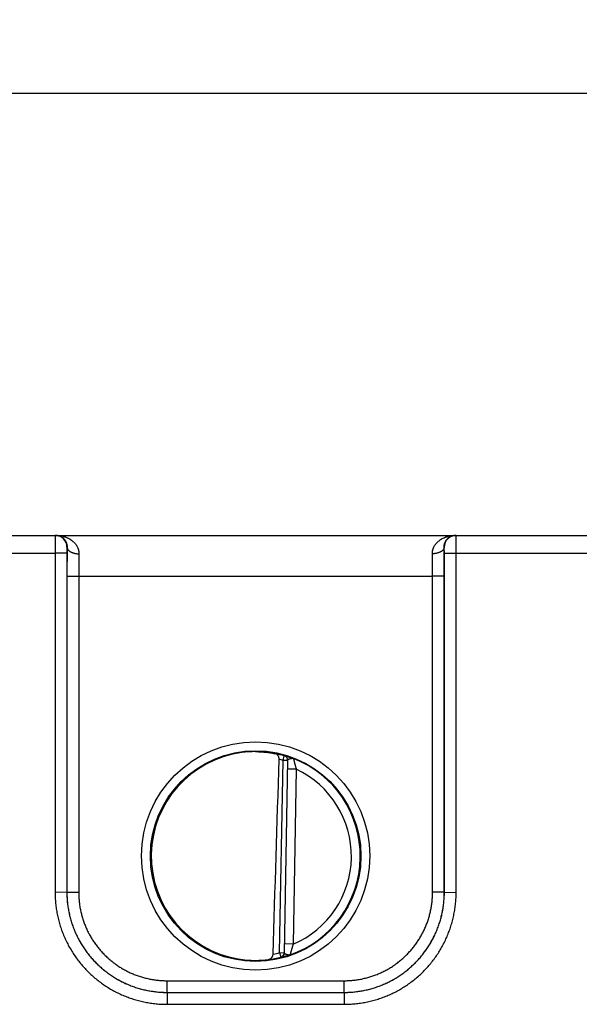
# Model space of a CAD drawing. Header units: inches. Extents: x 0 to 34, y 0 to 22.
# Tile 17 of 46: x 18.7 to 19.7, y 11.3 to 13. Entities that reach past the tile are written whole.
import ezdxf

# ---------------------------------------------------------------- set-up
doc = ezdxf.new("R2010")
doc.units = ezdxf.units.IN
doc.header["$LTSCALE"] = 1.87
doc.header["$MEASUREMENT"] = 0
doc.layers.get('0').update_dxf_attribs({"linetype": 'CONTINUOUS'})
doc.layers.add('DIMENSIONS', color=7, linetype='CONTINUOUS')
doc.styles.get("Standard").update_dxf_attribs({"font": 'txt', "width": 0.8})
doc.dimstyles.new('DIMSTYLE_1', dxfattribs={"dimtxt": 0.125, "dimasz": 0.18, "dimexe": 0.18, "dimexo": 0.0625, "dimgap": 0.09, "dimtad": 0, "dimtih": 1, "dimtoh": 1, "dimdec": 3, "dimzin": 4, "dimdsep": 46, "dimtxsty": 'STANDARD', "dimblk": '_FILLED', "dimblk1": '_FILLED', "dimblk2": '_FILLED', "dimcen": 0.09, "dimadec": 0, "dimazin": 0, "dimtp": 0.01, "dimtm": 0.01, "dimtfac": 1, "dimtdec": 3, "dimtofl": 0, "dimtmove": 0, "dimatfit": 3, "dimldrblk": '_FILLED', "dimfxl": 1, "dimtolj": 1, "dimtzin": 4, "dimarcsym": 0})

# ---------------------------------------------------------------- blocks, each defined once
blk = doc.blocks.new('_FILLED')
at = {"color": 0, "linetype": 'BYBLOCK'}
blk.add_solid([(0, 0), (-1, 0.1736), (-1, -0.1736)], dxfattribs=at)
blk = doc.blocks.new('*D6')
at = {"layer": 'DIMENSIONS', "color": 2, "linetype": 'CONTINUOUS'}
for p, q in [((13.8661, 12.1573), (13.8661, 12.9993)), ((21.7001, 12.1573), (21.7001, 12.9993)), ((13.8661, 12.8743), (17.0081, 12.8743)), ((21.7001, 12.8743), (18.5581, 12.8743))]:
    blk.add_line(p, q, dxfattribs=at)
at = {"layer": 'DIMENSIONS', "color": 2, "linetype": 'CONTINUOUS', "xscale": 0.18, "yscale": 0.18, "zscale": 0.18, "rotation": 180}
blk.add_blockref('_FILLED', (13.8661, 12.8743), dxfattribs=at)
at = {"layer": 'DIMENSIONS', "color": 2, "linetype": 'CONTINUOUS', "xscale": 0.18, "yscale": 0.18, "zscale": 0.18}
blk.add_blockref('_FILLED', (21.7001, 12.8743), dxfattribs=at)
at = {"layer": 'DIMENSIONS', "color": 2, "linetype": 'CONTINUOUS', "insert": (17.7831, 12.9368), "char_height": 0.125, "width": 1.425, "attachment_point": 2, "line_spacing_factor": 0.9}
blk.add_mtext('7.834{\\Ftxt.shx;\\W1.000000;\\H0.125000; }[198.98]', dxfattribs=at)

msp = doc.modelspace()

# ---------------------------------------------------------------- linework, layer by layer
at = {"color": 7, "linetype": 'CONTINUOUS'}
for p, q in [((13.8961, 12.1243), (21.6701, 12.1243)), ((18.7758, 12.1243), (18.7756, 12.094)), ((19.4566, 12.094), (19.4564, 12.1243)), ((18.7958, 12.1043), (18.7956, 12.0942)), ((18.7961, 12.1043), (18.7958, 12.1043)), ((18.7961, 12.1043), (18.7959, 12.0551)), ((19.4364, 12.1043), (19.4361, 12.1043)), ((19.4363, 12.0551), (19.4361, 12.1043)), ((19.4366, 12.0942), (19.4364, 12.1043)), ((18.5266, 12.094), (18.7756, 12.094)), ((18.7956, 12.0942), (18.7756, 12.094)), ((18.7756, 12.094), (18.7757, 11.5187)), ((18.7956, 12.0942), (18.7957, 11.5188)), ((18.8161, 12.0932), (18.8159, 12.0549)), ((19.4163, 12.0549), (19.4161, 12.0932)), ((19.4365, 11.5188), (19.4366, 12.0942)), ((19.4366, 12.0942), (19.4566, 12.094)), ((19.4565, 11.5187), (19.4566, 12.094)), ((19.4566, 12.094), (19.7056, 12.094)), ((18.7959, 12.0551), (18.7958, 11.5189)), ((18.7959, 12.0551), (18.8159, 12.0549)), ((18.8159, 12.0549), (18.8158, 11.5188)), ((18.8159, 12.0549), (19.4163, 12.0549)), ((19.4363, 12.0551), (19.4163, 12.0549)), ((19.4164, 11.5188), (19.4163, 12.0549)), ((19.4364, 11.5189), (19.4363, 12.0551)), ((19.1626, 11.7426), (19.1647, 11.7502)), ((19.1647, 11.7502), (19.1647, 11.7506)), ((19.1569, 11.4164), (19.1626, 11.7426)), ((19.1704, 11.7425), (19.1626, 11.7426)), ((19.1704, 11.7429), (19.1647, 11.4159)), ((19.1852, 11.7274), (19.1702, 11.7277)), ((19.1852, 11.7274), (19.18, 11.4308)), ((18.7957, 11.5188), (18.7757, 11.5187)), ((18.7957, 11.5188), (18.7958, 11.5189)), ((18.7958, 11.5189), (18.8158, 11.5188)), ((19.4364, 11.5189), (19.4164, 11.5188)), ((19.4365, 11.5188), (19.4364, 11.5189)), ((19.4365, 11.5188), (19.4565, 11.5187)), ((19.18, 11.4308), (19.165, 11.4311)), ((19.1569, 11.4164), (19.1647, 11.4163)), ((19.1569, 11.4164), (19.1588, 11.4087)), ((19.1587, 11.4084), (19.1588, 11.4087)), ((18.9657, 11.3688), (19.2665, 11.3688)), ((18.9657, 11.3489), (18.9657, 11.3688)), ((19.2665, 11.3489), (19.2665, 11.3688)), ((18.9657, 11.3489), (19.2665, 11.3489)), ((18.9657, 11.3489), (19.2665, 11.3489)), ((18.9657, 11.3489), (18.9657, 11.3287)), ((19.2665, 11.3489), (19.2665, 11.3287)), ((18.9657, 11.3287), (19.2665, 11.3287))]:
    msp.add_line(p, q, dxfattribs=at)
for centre, radius in [((19.1161, 11.5804), 0.1937), ((19.1161, 11.5802), 0.1787)]:
    msp.add_circle(centre, radius, dxfattribs=at)
for centre, radius, start, end in [((18.7758, 12.1043), 0.02, 359.995, 89.995), ((19.4564, 12.1043), 0.02, 90.005, 180.005), ((19.1152, 11.5873), 0.1701, 89.6908, 97.6004), ((-105.3654, 15.4604), 124.5768, 358.138659, 358.290675), ((19.1161, 11.5803), 0.1768, 74.0306, 78.9352), ((19.1161, 11.5803), 0.1689, 74.0306, 76.3334), ((19.1626, 11.743), 0.00787, 359.0044, 74.0712), ((19.1626, 11.7426), 0.00787, 359.0004, 74.0391), ((19.1161, 11.5803), 0.1776, 289.2015, 68.7985), ((19.1161, 11.5803), 0.1626, 293.1447, 64.8553), ((19.1161, 11.5803), 0.1689, 280.096, 283.9695), ((19.1569, 11.416), 0.00787, 283.9293, 358.9961), ((19.1569, 11.4164), 0.00787, 283.9616, 358.9996), ((19.1149, 11.5732), 0.1699, 260.3962, 270.3988), ((19.115, 11.5692), 0.1659, 270.3796, 277.8481), ((19.1161, 11.5803), 0.1768, 277.0061, 283.9694)]:
    msp.add_arc(centre, radius, start, end, dxfattribs=at)
msp.add_ellipse((19.1161, 11.5803), major_axis=(0, 0.1771), ratio=1, start_param=0.132587, end_param=2.974099, dxfattribs=at)
for points, knots in [([(18.7774, 12.1243), (18.7779, 12.1243), (18.7789, 12.1242), (18.7805, 12.124), (18.782, 12.1237), (18.7835, 12.1232), (18.785, 12.1226), (18.7864, 12.1219), (18.7878, 12.121), (18.7892, 12.1199), (18.7905, 12.1187), (18.7916, 12.1176), (18.7923, 12.1166), (18.7931, 12.1155), (18.794, 12.114), (18.7949, 12.1119), (18.7956, 12.1096), (18.7961, 12.1071), (18.7961, 12.1052), (18.7961, 12.1043)], [0, 0, 0, 0, 0.050173, 0.100556, 0.151334, 0.202733, 0.254979, 0.308318, 0.363042, 0.419455, 0.477939, 0.53893, 0.570538, 0.602995, 0.670744, 0.74307, 0.821027, 0.90606, 1, 1, 1, 1]), ([(18.7774, 12.1243), (18.7785, 12.1243), (18.7806, 12.1242), (18.7838, 12.1239), (18.787, 12.1234), (18.7902, 12.1226), (18.7928, 12.1218), (18.7948, 12.121), (18.7968, 12.1202), (18.7988, 12.1192), (18.8007, 12.1181), (18.8026, 12.1169), (18.8044, 12.1156), (18.8061, 12.1142), (18.8074, 12.113), (18.8086, 12.1118), (18.8097, 12.1105), (18.8108, 12.1091), (18.8118, 12.1077), (18.8128, 12.1061), (18.8136, 12.1045), (18.8143, 12.1028), (18.8149, 12.1013), (18.8152, 12.1001), (18.8155, 12.0992), (18.8157, 12.0982), (18.8159, 12.0969), (18.8161, 12.0952), (18.8161, 12.0939), (18.8161, 12.0932)], [0, 0, 0, 0, 0.058435, 0.116915, 0.175497, 0.234241, 0.293203, 0.322796, 0.352478, 0.412129, 0.442138, 0.472293, 0.53309, 0.563788, 0.594722, 0.625923, 0.657418, 0.689249, 0.721466, 0.754117, 0.787253, 0.82094, 0.855245, 0.872652, 0.89024, 0.908016, 0.925991, 0.962556, 1, 1, 1, 1]), ([(19.4161, 12.0932), (19.4161, 12.0939), (19.4161, 12.0952), (19.4163, 12.0969), (19.4165, 12.0982), (19.4167, 12.0992), (19.4169, 12.1001), (19.4173, 12.1013), (19.4178, 12.1028), (19.4186, 12.1045), (19.4194, 12.1061), (19.4204, 12.1077), (19.4214, 12.1091), (19.4225, 12.1105), (19.4236, 12.1118), (19.4248, 12.113), (19.4261, 12.1142), (19.4278, 12.1156), (19.4296, 12.1169), (19.4315, 12.1181), (19.4334, 12.1192), (19.4354, 12.1202), (19.4374, 12.121), (19.4394, 12.1218), (19.442, 12.1226), (19.4451, 12.1234), (19.4483, 12.1239), (19.4515, 12.1242), (19.4537, 12.1243), (19.4548, 12.1243)], [0, 0, 0, 0, 0.037444, 0.074009, 0.091984, 0.10976, 0.127348, 0.144755, 0.17906, 0.212747, 0.245883, 0.278534, 0.310751, 0.342582, 0.374077, 0.405278, 0.436212, 0.46691, 0.527707, 0.557862, 0.587871, 0.647522, 0.677204, 0.706797, 0.765759, 0.824503, 0.883085, 0.941565, 1, 1, 1, 1]), ([(19.4361, 12.1043), (19.436, 12.1052), (19.4361, 12.1071), (19.4366, 12.1096), (19.4373, 12.1119), (19.4382, 12.114), (19.4391, 12.1155), (19.4399, 12.1166), (19.4406, 12.1176), (19.4417, 12.1187), (19.443, 12.1199), (19.4443, 12.121), (19.4458, 12.1219), (19.4472, 12.1226), (19.4487, 12.1232), (19.4502, 12.1237), (19.4517, 12.124), (19.4532, 12.1242), (19.4543, 12.1243), (19.4548, 12.1243)], [0, 0, 0, 0, 0.09394, 0.178973, 0.25693, 0.329256, 0.397005, 0.429462, 0.46107, 0.522061, 0.580545, 0.636958, 0.691682, 0.745021, 0.797267, 0.848666, 0.899444, 0.949827, 1, 1, 1, 1]), ([(18.7961, 12.1043), (18.7961, 12.1041), (18.7961, 12.1037), (18.7962, 12.1032), (18.7964, 12.1027), (18.7966, 12.1019), (18.797, 12.101), (18.7977, 12.1), (18.7986, 12.099), (18.7996, 12.0981), (18.8008, 12.0972), (18.8021, 12.0964), (18.8035, 12.0957), (18.8051, 12.0951), (18.8068, 12.0945), (18.8085, 12.094), (18.8104, 12.0937), (18.8123, 12.0934), (18.8142, 12.0932), (18.8155, 12.0932), (18.8161, 12.0932)], [0, 0, 0, 0, 0.021815, 0.043793, 0.066045, 0.088673, 0.135395, 0.184631, 0.236837, 0.292293, 0.351121, 0.413306, 0.47872, 0.547136, 0.618253, 0.691704, 0.767073, 0.843904, 0.921713, 1, 1, 1, 1]), ([(19.4361, 12.1043), (19.4361, 12.1041), (19.436, 12.1037), (19.4359, 12.1032), (19.4358, 12.1027), (19.4356, 12.1019), (19.4351, 12.101), (19.4345, 12.1), (19.4336, 12.099), (19.4326, 12.0981), (19.4314, 12.0972), (19.4301, 12.0964), (19.4286, 12.0957), (19.4271, 12.0951), (19.4254, 12.0945), (19.4236, 12.094), (19.4218, 12.0937), (19.4199, 12.0934), (19.418, 12.0932), (19.4167, 12.0932), (19.4161, 12.0932)], [0, 0, 0, 0, 0.021815, 0.043793, 0.066045, 0.088673, 0.135395, 0.184632, 0.236838, 0.292294, 0.351122, 0.413308, 0.478721, 0.547138, 0.618254, 0.691705, 0.767074, 0.843904, 0.921714, 1, 1, 1, 1]), ([(19.1161, 11.7574), (19.1193, 11.7574), (19.1254, 11.7572), (19.1343, 11.7564), (19.1424, 11.7552), (19.1476, 11.7543), (19.15, 11.7537)], [0, 0, 0, 0, 0.27866, 0.540855, 0.7825, 1, 1, 1, 1]), ([(19.156, 11.7444), (19.156, 11.7447), (19.156, 11.7453), (19.1559, 11.7462), (19.1558, 11.7471), (19.1556, 11.7479), (19.1553, 11.7487), (19.1549, 11.7497), (19.1544, 11.7506), (19.1538, 11.7514), (19.1534, 11.7519), (19.1529, 11.7524), (19.1523, 11.7528), (19.1518, 11.7531), (19.1512, 11.7534), (19.1506, 11.7536), (19.1502, 11.7537), (19.15, 11.7537)], [0, 0, 0, 0, 0.076381, 0.151899, 0.225866, 0.297786, 0.367351, 0.434406, 0.560908, 0.620725, 0.678511, 0.734553, 0.789167, 0.842687, 0.895449, 0.947783, 1, 1, 1, 1]), ([(19.1647, 11.7506), (19.1647, 11.7506), (19.1647, 11.7506), (19.1647, 11.7506), (19.1647, 11.7506), (19.1647, 11.7506), (19.1648, 11.7506), (19.1648, 11.7506), (19.1648, 11.7506), (19.1648, 11.7506), (19.1648, 11.7506), (19.1649, 11.7506), (19.165, 11.7506), (19.165, 11.7506), (19.1651, 11.7505), (19.1652, 11.7505), (19.1654, 11.7505), (19.1656, 11.7504), (19.1659, 11.7504), (19.1662, 11.7503), (19.1667, 11.7502), (19.1673, 11.75), (19.1682, 11.7498), (19.1692, 11.7495), (19.1703, 11.7492), (19.1715, 11.7488), (19.1728, 11.7484), (19.1742, 11.748), (19.1756, 11.7475), (19.1771, 11.747), (19.1787, 11.7464), (19.1798, 11.746), (19.1803, 11.7458)], [0, 0, 0, 0, 0.000272, 0.000581, 0.000983, 0.001504, 0.002155, 0.002943, 0.003871, 0.004939, 0.007504, 0.01064, 0.014348, 0.018625, 0.023469, 0.028876, 0.041366, 0.056066, 0.072932, 0.091922, 0.112996, 0.16121, 0.217171, 0.280483, 0.350735, 0.427501, 0.510368, 0.598861, 0.69254, 0.790987, 0.893663, 1, 1, 1, 1]), ([(19.1704, 11.7429), (19.1704, 11.7429), (19.1704, 11.743), (19.1705, 11.7432), (19.1706, 11.7434), (19.1707, 11.7436), (19.1708, 11.7437), (19.171, 11.7439), (19.1712, 11.7441), (19.1714, 11.7442), (19.1717, 11.7444), (19.172, 11.7446), (19.1725, 11.7448), (19.1732, 11.7451), (19.1739, 11.7453), (19.1745, 11.7455), (19.1751, 11.7457), (19.1755, 11.7458), (19.1759, 11.7459), (19.1763, 11.746), (19.1767, 11.746), (19.1771, 11.7461), (19.1775, 11.7461), (19.1779, 11.7461), (19.1783, 11.7462), (19.1789, 11.7461), (19.1794, 11.7461), (19.1799, 11.7459), (19.1802, 11.7459), (19.1803, 11.7458)], [0, 0, 0, 0, 0.01664, 0.033457, 0.050938, 0.069469, 0.089322, 0.11067, 0.133605, 0.158151, 0.184296, 0.211994, 0.271739, 0.336653, 0.405792, 0.478124, 0.515218, 0.5527, 0.590387, 0.628147, 0.665932, 0.703764, 0.741536, 0.779059, 0.816224, 0.853006, 0.9259, 0.962643, 1, 1, 1, 1]), ([(19.1803, 11.7458), (19.1803, 11.7458), (19.1803, 11.7458), (19.1803, 11.7458), (19.1803, 11.7458), (19.1803, 11.7458), (19.1803, 11.7458), (19.1803, 11.7458), (19.1803, 11.7457), (19.1803, 11.7457), (19.1803, 11.7457), (19.1804, 11.7456), (19.1804, 11.7455), (19.1804, 11.7454), (19.1804, 11.7453), (19.1805, 11.7452), (19.1805, 11.7451), (19.1805, 11.7449), (19.1806, 11.7447), (19.1806, 11.7444), (19.1807, 11.744), (19.1808, 11.7436), (19.1809, 11.7431), (19.1811, 11.7426), (19.1812, 11.742), (19.1813, 11.7415), (19.1815, 11.7409), (19.1816, 11.7402), (19.1819, 11.7394), (19.1822, 11.7382), (19.1825, 11.7368), (19.1829, 11.7355), (19.1831, 11.7345), (19.1834, 11.7335), (19.1838, 11.7322), (19.1844, 11.7301), (19.1848, 11.7285), (19.1852, 11.7274)], [0, 0, 0, 0, 0.000157, 0.000385, 0.001026, 0.001867, 0.002857, 0.003963, 0.005201, 0.006595, 0.008167, 0.011887, 0.016343, 0.021491, 0.027326, 0.033847, 0.04104, 0.048888, 0.057379, 0.076233, 0.097478, 0.120975, 0.146595, 0.174194, 0.203624, 0.234754, 0.267446, 0.301563, 0.336977, 0.411234, 0.489308, 0.570414, 0.611881, 0.653852, 0.73902, 0.825394, 1, 1, 1, 1]), ([(18.7757, 11.5187), (18.7757, 11.5171), (18.7757, 11.514), (18.776, 11.5078), (18.7765, 11.5), (18.7777, 11.4908), (18.7793, 11.4816), (18.7813, 11.4725), (18.7838, 11.4635), (18.7867, 11.4547), (18.7901, 11.4459), (18.7939, 11.4374), (18.7981, 11.4291), (18.8027, 11.421), (18.8077, 11.4131), (18.813, 11.4055), (18.8188, 11.3981), (18.8249, 11.3911), (18.8313, 11.3843), (18.8381, 11.3779), (18.8451, 11.3718), (18.8525, 11.366), (18.8601, 11.3607), (18.868, 11.3557), (18.8761, 11.3511), (18.8844, 11.3469), (18.893, 11.3431), (18.9017, 11.3398), (18.9105, 11.3368), (18.9195, 11.3343), (18.9286, 11.3323), (18.9378, 11.3307), (18.9455, 11.3298), (18.9517, 11.3292), (18.9564, 11.3289), (18.961, 11.3288), (18.9641, 11.3287), (18.9657, 11.3287)], [0, 0, 0, 0, 0.015626, 0.031252, 0.062501, 0.09375, 0.124999, 0.156248, 0.187498, 0.218747, 0.249996, 0.281246, 0.312495, 0.343745, 0.374994, 0.406244, 0.437493, 0.468743, 0.499993, 0.531243, 0.562492, 0.593742, 0.624992, 0.656242, 0.687492, 0.718743, 0.749993, 0.781243, 0.812493, 0.843744, 0.874994, 0.906244, 0.937495, 0.953121, 0.968747, 0.984374, 1, 1, 1, 1]), ([(18.7957, 11.5188), (18.7957, 11.5161), (18.7958, 11.5105), (18.7964, 11.5022), (18.7975, 11.4939), (18.7989, 11.4857), (18.8007, 11.4775), (18.8029, 11.4695), (18.8056, 11.4616), (18.8086, 11.4538), (18.812, 11.4461), (18.8157, 11.4387), (18.8198, 11.4314), (18.8243, 11.4244), (18.8291, 11.4176), (18.8342, 11.411), (18.8397, 11.4047), (18.8454, 11.3986), (18.8515, 11.3929), (18.8578, 11.3874), (18.8644, 11.3823), (18.8712, 11.3775), (18.8783, 11.373), (18.8855, 11.3689), (18.893, 11.3651), (18.9006, 11.3618), (18.9084, 11.3588), (18.9163, 11.3561), (18.9244, 11.3539), (18.9325, 11.3521), (18.9407, 11.3507), (18.949, 11.3497), (18.9573, 11.349), (18.9629, 11.3489), (18.9657, 11.3489)], [0, 0, 0, 0, 0.03125, 0.062499, 0.093749, 0.124999, 0.156248, 0.187498, 0.218748, 0.249997, 0.281247, 0.312497, 0.343747, 0.374996, 0.406246, 0.437496, 0.468746, 0.499996, 0.531246, 0.562496, 0.593746, 0.624996, 0.656246, 0.687496, 0.718746, 0.749996, 0.781247, 0.812497, 0.843747, 0.874998, 0.906248, 0.937499, 0.968749, 1, 1, 1, 1]), ([(18.7958, 11.5189), (18.7958, 11.5162), (18.7959, 11.5106), (18.7965, 11.5023), (18.7975, 11.494), (18.799, 11.4858), (18.8008, 11.4776), (18.803, 11.4696), (18.8056, 11.4616), (18.8086, 11.4539), (18.812, 11.4462), (18.8158, 11.4388), (18.8199, 11.4315), (18.8243, 11.4245), (18.8291, 11.4176), (18.8343, 11.411), (18.8397, 11.4047), (18.8455, 11.3987), (18.8515, 11.3929), (18.8579, 11.3875), (18.8644, 11.3823), (18.8713, 11.3775), (18.8783, 11.3731), (18.8856, 11.3689), (18.893, 11.3652), (18.9007, 11.3618), (18.9084, 11.3588), (18.9164, 11.3562), (18.9244, 11.354), (18.9325, 11.3521), (18.9408, 11.3507), (18.9491, 11.3497), (18.9574, 11.3491), (18.9629, 11.3489), (18.9657, 11.3489)], [0, 0, 0, 0, 0.03125, 0.0625, 0.09375, 0.124999, 0.156249, 0.187499, 0.218749, 0.249999, 0.281249, 0.312499, 0.343748, 0.374998, 0.406248, 0.437498, 0.468748, 0.499998, 0.531248, 0.562498, 0.593748, 0.624998, 0.656248, 0.687498, 0.718748, 0.749998, 0.781248, 0.812498, 0.843749, 0.874999, 0.906249, 0.937499, 0.96875, 1, 1, 1, 1]), ([(18.8158, 11.5188), (18.8158, 11.5175), (18.8158, 11.5151), (18.8159, 11.5114), (18.8162, 11.5077), (18.8166, 11.5028), (18.8173, 11.4967), (18.8186, 11.4895), (18.8202, 11.4823), (18.8222, 11.4752), (18.8245, 11.4682), (18.8271, 11.4613), (18.8301, 11.4546), (18.8334, 11.448), (18.837, 11.4416), (18.841, 11.4354), (18.8452, 11.4294), (18.8497, 11.4236), (18.8546, 11.418), (18.8596, 11.4127), (18.865, 11.4076), (18.8705, 11.4028), (18.8763, 11.3982), (18.8824, 11.394), (18.8886, 11.39), (18.895, 11.3864), (18.9016, 11.3831), (18.9083, 11.3801), (18.9152, 11.3775), (18.9222, 11.3752), (18.9293, 11.3732), (18.9365, 11.3716), (18.9437, 11.3703), (18.9498, 11.3696), (18.9547, 11.3691), (18.9584, 11.3689), (18.962, 11.3688), (18.9645, 11.3688), (18.9657, 11.3688)], [0, 0, 0, 0, 0.015626, 0.031252, 0.046877, 0.062503, 0.093752, 0.125001, 0.15625, 0.1875, 0.218749, 0.249998, 0.281247, 0.312497, 0.343746, 0.374996, 0.406245, 0.437495, 0.468744, 0.499994, 0.531244, 0.562493, 0.593743, 0.624993, 0.656243, 0.687493, 0.718743, 0.749993, 0.781244, 0.812494, 0.843744, 0.874994, 0.906244, 0.937495, 0.953121, 0.968747, 0.984374, 1, 1, 1, 1]), ([(19.2665, 11.3489), (19.2692, 11.3489), (19.2748, 11.3491), (19.2831, 11.3497), (19.2914, 11.3507), (19.2996, 11.3521), (19.3078, 11.354), (19.3158, 11.3562), (19.3237, 11.3588), (19.3315, 11.3618), (19.3392, 11.3652), (19.3466, 11.3689), (19.3539, 11.3731), (19.3609, 11.3775), (19.3678, 11.3823), (19.3743, 11.3875), (19.3806, 11.3929), (19.3867, 11.3987), (19.3924, 11.4047), (19.3979, 11.411), (19.403, 11.4176), (19.4078, 11.4245), (19.4123, 11.4315), (19.4164, 11.4388), (19.4202, 11.4462), (19.4235, 11.4539), (19.4265, 11.4616), (19.4292, 11.4696), (19.4314, 11.4776), (19.4332, 11.4858), (19.4346, 11.494), (19.4357, 11.5023), (19.4363, 11.5106), (19.4364, 11.5162), (19.4364, 11.5189)], [0, 0, 0, 0, 0.03125, 0.062501, 0.093751, 0.125001, 0.156251, 0.187502, 0.218752, 0.250002, 0.281252, 0.312502, 0.343752, 0.375002, 0.406252, 0.437502, 0.468752, 0.500002, 0.531252, 0.562502, 0.593752, 0.625002, 0.656252, 0.687501, 0.718751, 0.750001, 0.781251, 0.812501, 0.843751, 0.875001, 0.90625, 0.9375, 0.96875, 1, 1, 1, 1]), ([(19.2665, 11.3688), (19.2677, 11.3688), (19.2701, 11.3688), (19.2738, 11.3689), (19.2775, 11.3691), (19.2824, 11.3696), (19.2885, 11.3703), (19.2957, 11.3716), (19.3029, 11.3732), (19.31, 11.3752), (19.317, 11.3775), (19.3239, 11.3801), (19.3306, 11.3831), (19.3372, 11.3864), (19.3436, 11.39), (19.3498, 11.394), (19.3558, 11.3982), (19.3616, 11.4028), (19.3672, 11.4076), (19.3725, 11.4127), (19.3776, 11.418), (19.3824, 11.4236), (19.387, 11.4294), (19.3912, 11.4354), (19.3951, 11.4416), (19.3988, 11.448), (19.4021, 11.4546), (19.4051, 11.4613), (19.4077, 11.4682), (19.41, 11.4752), (19.412, 11.4823), (19.4136, 11.4895), (19.4149, 11.4967), (19.4156, 11.5028), (19.416, 11.5077), (19.4162, 11.5114), (19.4164, 11.5151), (19.4164, 11.5175), (19.4164, 11.5188)], [0, 0, 0, 0, 0.015626, 0.031253, 0.046879, 0.062505, 0.093756, 0.125006, 0.156256, 0.187506, 0.218756, 0.250007, 0.281257, 0.312507, 0.343757, 0.375007, 0.406257, 0.437507, 0.468756, 0.500006, 0.531256, 0.562505, 0.593755, 0.625004, 0.656254, 0.687503, 0.718753, 0.750002, 0.781251, 0.8125, 0.84375, 0.874999, 0.906248, 0.937497, 0.953123, 0.968748, 0.984374, 1, 1, 1, 1]), ([(19.2665, 11.3489), (19.2693, 11.3489), (19.2748, 11.349), (19.2832, 11.3497), (19.2914, 11.3507), (19.2997, 11.3521), (19.3078, 11.3539), (19.3158, 11.3561), (19.3238, 11.3588), (19.3316, 11.3618), (19.3392, 11.3651), (19.3466, 11.3689), (19.3539, 11.373), (19.361, 11.3775), (19.3678, 11.3823), (19.3744, 11.3874), (19.3807, 11.3929), (19.3867, 11.3986), (19.3925, 11.4047), (19.3979, 11.411), (19.4031, 11.4176), (19.4079, 11.4244), (19.4124, 11.4314), (19.4165, 11.4387), (19.4202, 11.4461), (19.4236, 11.4538), (19.4266, 11.4616), (19.4292, 11.4695), (19.4315, 11.4775), (19.4333, 11.4857), (19.4347, 11.4939), (19.4357, 11.5022), (19.4364, 11.5105), (19.4365, 11.5161), (19.4365, 11.5188)], [0, 0, 0, 0, 0.031251, 0.062501, 0.093752, 0.125002, 0.156253, 0.187503, 0.218753, 0.250004, 0.281254, 0.312504, 0.343754, 0.375004, 0.406254, 0.437504, 0.468754, 0.500004, 0.531254, 0.562504, 0.593754, 0.625004, 0.656253, 0.687503, 0.718753, 0.750003, 0.781252, 0.812502, 0.843752, 0.875001, 0.906251, 0.937501, 0.96875, 1, 1, 1, 1]), ([(19.2665, 11.3287), (19.268, 11.3287), (19.2712, 11.3288), (19.2774, 11.329), (19.2851, 11.3296), (19.2944, 11.3307), (19.3036, 11.3323), (19.3127, 11.3343), (19.3217, 11.3368), (19.3305, 11.3398), (19.3392, 11.3431), (19.3477, 11.3469), (19.3561, 11.3511), (19.3642, 11.3557), (19.3721, 11.3607), (19.3797, 11.366), (19.3871, 11.3718), (19.3941, 11.3779), (19.4009, 11.3843), (19.4073, 11.3911), (19.4134, 11.3981), (19.4191, 11.4055), (19.4245, 11.4131), (19.4295, 11.421), (19.4341, 11.4291), (19.4383, 11.4374), (19.4421, 11.4459), (19.4454, 11.4547), (19.4484, 11.4635), (19.4509, 11.4725), (19.4529, 11.4816), (19.4545, 11.4908), (19.4555, 11.4985), (19.456, 11.5047), (19.4563, 11.5094), (19.4565, 11.514), (19.4565, 11.5171), (19.4565, 11.5187)], [0, 0, 0, 0, 0.015626, 0.031253, 0.062503, 0.093753, 0.125004, 0.156254, 0.187504, 0.218755, 0.250005, 0.281255, 0.312505, 0.343755, 0.375005, 0.406255, 0.437505, 0.468755, 0.500005, 0.531255, 0.562504, 0.593754, 0.625004, 0.656253, 0.687503, 0.718752, 0.750001, 0.781251, 0.8125, 0.843749, 0.874999, 0.906248, 0.937497, 0.953123, 0.968748, 0.984374, 1, 1, 1, 1]), ([(19.18, 11.4308), (19.1796, 11.4297), (19.1791, 11.4282), (19.1784, 11.4261), (19.1779, 11.4245), (19.1775, 11.423), (19.177, 11.4216), (19.1766, 11.4201), (19.1763, 11.419), (19.176, 11.4181), (19.1758, 11.4175), (19.1757, 11.4169), (19.1755, 11.4163), (19.1754, 11.4158), (19.1752, 11.4153), (19.1751, 11.4148), (19.175, 11.4144), (19.1749, 11.414), (19.1748, 11.4136), (19.1747, 11.4132), (19.1746, 11.4129), (19.1745, 11.4127), (19.1745, 11.4127), (19.1745, 11.4126), (19.1745, 11.4126)], [0, 0, 0, 0, 0.174686, 0.2611, 0.346307, 0.429784, 0.510927, 0.589038, 0.663329, 0.69876, 0.732893, 0.765601, 0.796745, 0.82619, 0.853802, 0.879435, 0.902944, 0.9242, 0.943063, 0.973132, 0.984123, 0.992304, 0.99761, 1, 1, 1, 1]), ([(19.1376, 11.4048), (19.1379, 11.4049), (19.1384, 11.405), (19.1391, 11.4051), (19.1398, 11.4054), (19.1405, 11.4057), (19.1412, 11.406), (19.1418, 11.4065), (19.1424, 11.4069), (19.143, 11.4075), (19.1435, 11.4081), (19.144, 11.4088), (19.1445, 11.4095), (19.1449, 11.4103), (19.1452, 11.4112), (19.1455, 11.4124), (19.1457, 11.4134), (19.1457, 11.414)], [0, 0, 0, 0, 0.056054, 0.111974, 0.167938, 0.224155, 0.280855, 0.338291, 0.396732, 0.456453, 0.517725, 0.580795, 0.645862, 0.713048, 0.782356, 0.853617, 1, 1, 1, 1]), ([(19.1745, 11.4126), (19.1739, 11.4124), (19.1729, 11.412), (19.1713, 11.4115), (19.1697, 11.4111), (19.1683, 11.4106), (19.1669, 11.4102), (19.1656, 11.4099), (19.1644, 11.4096), (19.1633, 11.4093), (19.1623, 11.409), (19.1614, 11.4088), (19.1607, 11.4087), (19.1602, 11.4086), (19.1599, 11.4085), (19.1597, 11.4085), (19.1594, 11.4084), (19.1592, 11.4084), (19.1591, 11.4084), (19.159, 11.4084), (19.159, 11.4084), (19.1589, 11.4084), (19.1589, 11.4084), (19.1588, 11.4084), (19.1588, 11.4084), (19.1588, 11.4084), (19.1588, 11.4084), (19.1588, 11.4084), (19.1588, 11.4084), (19.1588, 11.4084), (19.1587, 11.4084), (19.1587, 11.4084), (19.1587, 11.4084)], [0, 0, 0, 0, 0.106339, 0.209014, 0.307461, 0.40114, 0.489633, 0.5725, 0.649265, 0.719517, 0.782829, 0.83879, 0.887004, 0.908078, 0.927068, 0.943934, 0.958634, 0.971125, 0.976531, 0.981375, 0.985652, 0.98936, 0.992496, 0.995061, 0.996129, 0.997057, 0.997845, 0.998496, 0.999017, 0.999419, 0.999728, 1, 1, 1, 1]), ([(19.1745, 11.4126), (19.1744, 11.4125), (19.1741, 11.4125), (19.1737, 11.4124), (19.1733, 11.4123), (19.1729, 11.4123), (19.1725, 11.4123), (19.1721, 11.4123), (19.1717, 11.4124), (19.1713, 11.4124), (19.1709, 11.4125), (19.1704, 11.4126), (19.17, 11.4127), (19.1696, 11.4128), (19.1692, 11.4129), (19.1687, 11.4131), (19.1681, 11.4133), (19.1674, 11.4136), (19.1668, 11.4139), (19.1663, 11.4141), (19.1659, 11.4143), (19.1657, 11.4145), (19.1655, 11.4147), (19.1653, 11.4148), (19.1651, 11.415), (19.165, 11.4152), (19.1649, 11.4153), (19.1648, 11.4155), (19.1647, 11.4157), (19.1647, 11.4158), (19.1647, 11.4159)], [0, 0, 0, 0, 0.037364, 0.074099, 0.110539, 0.147037, 0.183813, 0.22097, 0.258489, 0.296263, 0.334096, 0.37188, 0.409639, 0.447323, 0.484802, 0.521895, 0.594225, 0.66336, 0.728272, 0.788014, 0.815711, 0.841855, 0.866401, 0.889334, 0.910682, 0.930534, 0.949064, 0.966545, 0.98336, 1, 1, 1, 1]), ([(18.9657, 11.3489), (18.9657, 11.3489), (18.9657, 11.3489), (18.9657, 11.3489), (18.9657, 11.3489), (18.9657, 11.3489), (18.9657, 11.3489), (18.9657, 11.3489), (18.9657, 11.3489), (18.9657, 11.3489)], [0, 0, 0, 0, 0.120001, 0.23148, 0.347715, 0.475612, 0.609389, 0.741606, 1, 1, 1, 1]), ([(19.2665, 11.3489), (19.2665, 11.3489), (19.2665, 11.3489), (19.2665, 11.3489), (19.2665, 11.3489), (19.2665, 11.3489), (19.2665, 11.3489), (19.2665, 11.3489), (19.2665, 11.3489), (19.2665, 11.3489)], [0, 0, 0, 0, 0.119654, 0.230315, 0.345982, 0.474047, 0.608404, 0.74109, 1, 1, 1, 1])]:
    msp.add_open_spline(points, degree=3, knots=knots, dxfattribs=at)

# ---------------------------------------------------------------- dimensions: what is measured, and where the dimension line sits
at = {"layer": 'DIMENSIONS', "color": 2, "linetype": 'CONTINUOUS'}
dim = msp.add_linear_dim(base=(21.7001, 12.8743), p1=(13.8661, 12.1573), p2=(21.7001, 12.1573), dimstyle='DIMSTYLE_1', dxfattribs=at)
dim.commit()
dim.dimension.update_dxf_attribs({"geometry": '*D6', "text_midpoint": (17.6331, 12.8743), "dimtype": 160})

doc.saveas('drawing.dxf')
